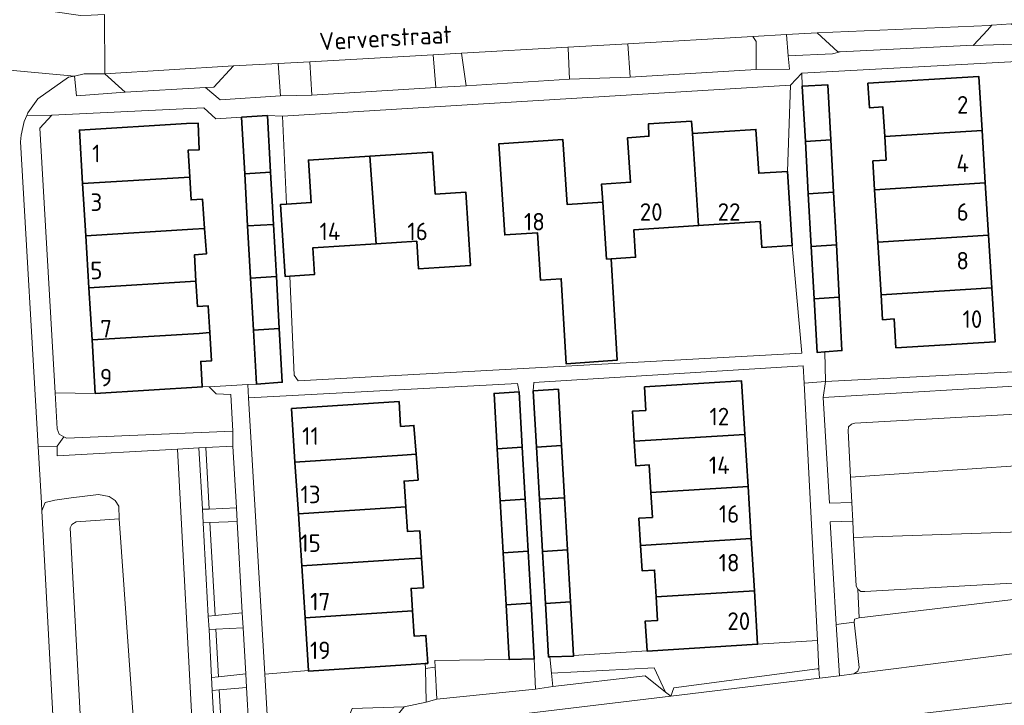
# Model space of a CAD drawing. Header units: metres. Extents: x 245598 to 248625, y 478632 to 481818.
# Tile 23 of 37: x 247654 to 247755, y 479591 to 479662. Entities that reach past the tile are written whole.
import ezdxf
from ezdxf.enums import TextEntityAlignment as Align

# ---------------------------------------------------------------- set-up
doc = ezdxf.new("R2010")
doc.units = ezdxf.units.M
for name, color, linetype, lineweight in [('B-XX-GR-GROENVOORZIENING-GV', 80, 'Continuous', 18), ('B-XX-IE-TERREINAFSCHEIDING_KUNSTMATIG_HEKWERK-G', 20, 'IE-TERREINAFSCHEIDING-KUNSTMATIG', 18), ('B-XX-OG-BEBOUWING-GV', 7, 'Continuous', 35), ('B-XX-OG-BEBOUWING-T18', 10, 'Continuous', 18), ('B-XX-OG-TERREIN_ERF-GV', 7, 'Continuous', 18), ('B-XX-OG-TOPOGRAFIE-T18', 10, 'Continuous', 18), ('B-XX-VH-VERHARDING_GESLOTEN-GV', 252, 'Continuous', 18), ('B-XX-VH-VERHARDING_OPEN-GV', 252, 'Continuous', 18)]:
    doc.layers.add(name, color=color, linetype=linetype, lineweight=lineweight)
doc.styles.add('NLCS-ISO-M-T18', font='NLCS-ISO.ttf', dxfattribs={"height": 1.8})
doc.linetypes.add('IE-TERREINAFSCHEIDING-KUNSTMATIG', pattern='A,4,[82,NLCS.shx,S=0.75,R=90,X=0,Y=0],4,-2', length=10)

msp = doc.modelspace()

# ---------------------------------------------------------------- linework, layer by layer
at = {"layer": 'B-XX-GR-GROENVOORZIENING-GV'}
for points in [[(247753.536, 479660.663), (247752.1, 479659.113), (247752.087, 479659.1), (247754.167, 479659.17), (247757.275, 479659.275), (247757.038, 479660.225), (247756.475, 479660.975), (247755.979, 479661.294), (247754, 479661.163)], [(247729.775, 479656.637), (247729.775, 479659.512), (247729.438, 479660), (247716.588, 479659.273), (247716.828, 479655.825)], [(247732.913, 479660.2), (247733.063, 479658.025), (247737.613, 479658.225), (247738.4, 479658.437), (247738.175, 479658.425), (247736.038, 479660.375)], [(247710.603, 479655.625), (247710.463, 479658.812), (247710.438, 479658.925), (247699.512, 479658.312), (247700, 479654.963)], [(247683.925, 479657.425), (247684.14, 479654), (247696.863, 479654.763), (247696.6, 479658.137)], [(247680.914, 479653.925), (247680.675, 479657.243), (247676.1, 479656.988), (247674.075, 479654.812), (247673.213, 479654.775), (247674.713, 479653.525)], [(247662.875, 479656.187), (247660.762, 479656.175), (247659.739, 479655.956), (247659.975, 479653.937), (247664.975, 479654.3)], [(247676.012, 479619.513), (247675.8, 479623.275), (247674.313, 479623.325), (247673.575, 479624.037), (247672.886, 479624.082), (247672.889, 479624.038), (247661.887, 479623.376), (247657.752, 479623.416), (247657.963, 479619.725), (247658.175, 479619.187), (247658.651, 479618.93), (247658.938, 479618.775)], [(247736.675, 479622.937), (247737.325, 479612.1), (247739.613, 479612.187), (247739.475, 479614.775), (247739.225, 479619.537), (247739.275, 479619.937), (247739.563, 479620.2), (247739.925, 479620.312), (247755.813, 479621.2), (247756.6, 479621.175), (247757.025, 479620.925), (247757.188, 479619.138), (247757.288, 479616.125), (247757.438, 479616.013), (247758.225, 479616.037), (247759.125, 479616.275), (247759.738, 479616.775), (247760.012, 479617.825), (247759.7, 479624.312)], [(247673.24, 479617.814), (247672.512, 479617.775), (247672.912, 479611.475), (247673.59, 479611.507)], [(247676.381, 479611.638), (247676.012, 479617.963), (247673.24, 479617.814), (247673.59, 479611.507)], [(247659.72, 479585.594), (247660.557, 479586.603), (247659.313, 479609.575), (247659.488, 479609.912), (247659.925, 479610.187), (247664.338, 479610.5), (247664.325, 479611.812), (247663.925, 479612.388), (247663.325, 479612.8), (247662.225, 479612.988), (247659.412, 479612.638), (247657.725, 479612.425), (247656.725, 479612.175), (247656.4, 479611.312), (247657.575, 479589.737), (247658.1, 479587.688), (247659.675, 479585.638)], [(247674.197, 479600.578), (247673.668, 479610.107), (247672.988, 479610.075), (247673.5, 479600.513)], [(247676.463, 479610.238), (247673.668, 479610.107), (247674.197, 479600.578), (247676.988, 479600.838)], [(247739.712, 479610.275), (247737.387, 479610.187), (247738.02, 479599.667), (247739.863, 479599.888), (247739.875, 479600.187), (247740.375, 479600.325), (247740.225, 479603.287), (247740.063, 479603.6), (247739.8, 479608.575)], [(247674.546, 479594.296), (247677.341, 479594.577), (247677.075, 479599.325), (247674.276, 479599.165)], [(247739.825, 479594.575), (247740.225, 479594.863), (247740.363, 479595.225), (247739.863, 479599.888), (247738.02, 479599.667), (247738.337, 479594.388)], [(247674.546, 479594.296), (247674.276, 479599.165), (247673.575, 479599.125), (247673.838, 479594.225)], [(247695.875, 479591.675), (247695.8, 479595.138), (247695.789, 479595.632), (247694.839, 479595.571), (247683.797, 479594.855), (247683.791, 479594.945), (247679.305, 479594.561), (247679.798, 479586.167), (247686.631, 479586.907), (247688.279, 479591.031), (247693.613, 479591.213)], [(247706.975, 479596.125), (247704.425, 479596.075), (247696.762, 479595.943), (247696.813, 479595.275), (247696.988, 479592), (247707.1, 479593.025)], [(247708.765, 479594.661), (247708.912, 479593.275), (247718.375, 479594.4), (247720.487, 479592.718), (247719.321, 479595.219)], [(247736.289, 479594.141), (247736.239, 479595.115), (247736.058, 479595.091), (247721.326, 479593.158), (247721.012, 479592.3)], [(247670.627, 479586.087), (247670.809, 479584.003), (247677.887, 479584.832), (247677.419, 479593.188), (247674.621, 479592.938), (247674.979, 479586.49), (247674.213, 479586.425), (247673.738, 479586.275), (247672.012, 479586.171)], [(247674.621, 479592.938), (247673.912, 479592.875), (247674.238, 479586.813), (247674.213, 479586.425), (247674.979, 479586.49)]]:
    msp.add_lwpolyline(points, close=True, dxfattribs=at)
msp.add_lwpolyline([(247757.3, 479603.975), (247740.962, 479603.025), (247740.525, 479603.025), (247740.225, 479603.287), (247740.375, 479600.325), (247757.938, 479602.425)], dxfattribs=at)
at = {"layer": 'B-XX-IE-TERREINAFSCHEIDING_KUNSTMATIG_HEKWERK-G'}
msp.add_lwpolyline([(247708.765, 479594.661), (247719.321, 479595.219), (247720.487, 479592.718)], dxfattribs=at)
at = {"layer": 'B-XX-OG-BEBOUWING-GV'}
for points in [[(247752.988, 479650.377), (247752.643, 479655.914), (247741.258, 479655.204), (247741.414, 479652.705), (247742.798, 479652.791), (247742.986, 479649.754)], [(247734.839, 479649.247), (247737.46, 479649.41), (247737.163, 479655.038), (247734.525, 479654.913)], [(247677.241, 479645.912), (247679.899, 479646.072), (247679.575, 479651.888), (247676.912, 479651.725)], [(247660.59, 479644.908), (247671.591, 479645.571), (247671.424, 479648.337), (247672.553, 479648.372), (247672.468, 479651.103), (247671.26, 479651.066), (247660.259, 479650.404)], [(247714.897, 479637.195), (247717.399, 479637.357), (247717.217, 479640.177), (247723.863, 479640.607), (247723.238, 479650.049), (247723.156, 479651.316), (247718.723, 479651.037), (247718.773, 479649.768), (247716.581, 479649.618), (247716.875, 479645.058), (247713.911, 479644.867), (247714.032, 479643.003), (247714.424, 479637.164)], [(247723.238, 479650.049), (247723.863, 479640.607), (247730.196, 479641.017), (247730.369, 479638.343), (247733.493, 479638.545), (247733, 479646.162), (247730.052, 479645.971), (247729.762, 479650.471)], [(247741.754, 479647.243), (247741.939, 479644.281), (247753.324, 479644.99), (247752.988, 479650.377), (247742.986, 479649.754), (247743.137, 479647.329)], [(247714.032, 479643.003), (247710.359, 479642.766), (247709.927, 479649.432), (247703.349, 479649.006), (247703.955, 479639.648), (247707.303, 479639.864), (247707.616, 479635.011), (247709.762, 479635.15), (247710.262, 479626.425), (247715.512, 479626.8), (247714.897, 479637.195), (247714.424, 479637.164)], [(247737.46, 479649.41), (247734.839, 479649.247), (247735.137, 479643.857), (247737.744, 479644.02)], [(247690.735, 479638.725), (247694.915, 479638.989), (247695.091, 479636.173), (247697.216, 479636.307), (247700.45, 479636.511), (247699.974, 479644.031), (247696.808, 479643.831), (247696.537, 479648.134), (247690.106, 479647.728)], [(247690.106, 479647.728), (247683.792, 479647.33), (247684.068, 479642.966), (247681.525, 479642.805), (247680.924, 479642.767), (247681.39, 479635.385), (247681.862, 479635.415), (247684.405, 479635.576), (247684.232, 479638.314), (247690.735, 479638.725)], [(247677.543, 479640.564), (247680.197, 479640.724), (247679.899, 479646.072), (247677.241, 479645.912)], [(247660.912, 479639.562), (247671.913, 479640.225), (247673.117, 479640.298), (247672.895, 479643.325), (247671.731, 479643.24), (247671.591, 479645.571), (247660.59, 479644.908)], [(247741.939, 479644.281), (247742.274, 479638.894), (247753.66, 479639.604), (247753.324, 479644.99)], [(247738.028, 479638.629), (247737.744, 479644.02), (247735.137, 479643.857), (247735.436, 479638.468)], [(247680.495, 479635.377), (247680.197, 479640.724), (247677.543, 479640.564), (247677.846, 479635.217)], [(247671.913, 479640.225), (247660.912, 479639.562), (247661.234, 479634.216), (247672.236, 479634.879), (247672.072, 479637.594), (247673.309, 479637.685), (247673.117, 479640.298)], [(247742.274, 479638.894), (247742.61, 479633.507), (247753.996, 479634.217), (247753.66, 479639.604)], [(247735.734, 479633.078), (247738.311, 479633.239), (247738.028, 479638.629), (247735.436, 479638.468)], [(247672.558, 479629.533), (247673.653, 479629.625), (247673.488, 479632.354), (247672.392, 479632.287), (247672.236, 479634.879), (247661.234, 479634.216), (247661.556, 479628.87)], [(247678.149, 479629.87), (247680.793, 479630.029), (247680.495, 479635.377), (247677.846, 479635.217)], [(247744.145, 479628.045), (247754.341, 479628.681), (247753.996, 479634.217), (247742.61, 479633.507), (247742.77, 479630.939), (247743.959, 479631.014)], [(247738.311, 479633.239), (247735.734, 479633.078), (247736.038, 479627.588), (247736.834, 479627.642), (247738.6, 479627.763)], [(247661.887, 479623.376), (247672.889, 479624.038), (247672.886, 479624.082), (247672.731, 479626.656), (247673.829, 479626.723), (247673.653, 479629.625), (247672.558, 479629.533), (247661.556, 479628.87)], [(247678.149, 479629.87), (247678.462, 479624.325), (247678.463, 479624.312), (247681.1, 479624.525), (247680.793, 479630.029)], [(247718.301, 479624.046), (247718.449, 479621.627), (247717.076, 479621.543), (247717.263, 479618.466), (247728.626, 479619.157), (247728.292, 479624.654)], [(247705.425, 479623.525), (247702.863, 479623.375), (247703.189, 479617.678), (247705.749, 479617.844)], [(247706.887, 479623.625), (247707.215, 479617.855), (247709.79, 479618.012), (247709.463, 479623.8)], [(247694.846, 479617.146), (247694.627, 479620.09), (247693.256, 479619.988), (247693.092, 479622.527), (247682.05, 479621.811), (247682.405, 479616.33), (247693.447, 479617.046)], [(247718.972, 479613.203), (247728.952, 479613.81), (247728.626, 479619.157), (247717.263, 479618.466), (247717.416, 479615.956), (247718.798, 479616.041)], [(247705.749, 479617.844), (247703.189, 479617.678), (247703.494, 479612.344), (247706.053, 479612.51)], [(247707.519, 479612.507), (247710.093, 479612.663), (247709.79, 479618.012), (247707.215, 479617.855)], [(247682.405, 479616.33), (247682.751, 479610.999), (247693.793, 479611.715), (247693.621, 479614.368), (247695.045, 479614.474), (247694.846, 479617.146), (247693.447, 479617.046)], [(247728.952, 479613.81), (247718.972, 479613.203), (247719.128, 479610.65), (247717.744, 479610.565), (247717.914, 479607.772), (247729.277, 479608.464)], [(247703.494, 479612.344), (247703.799, 479607.009), (247706.358, 479607.174), (247706.053, 479612.51)], [(247710.093, 479612.663), (247707.519, 479612.507), (247707.823, 479607.157), (247710.395, 479607.314)], [(247683.096, 479605.668), (247694.138, 479606.383), (247695.414, 479606.464), (247695.237, 479609.266), (247693.955, 479609.215), (247693.793, 479611.715), (247682.751, 479610.999)], [(247719.512, 479602.502), (247729.603, 479603.117), (247729.277, 479608.464), (247717.914, 479607.772), (247718.072, 479605.166), (247719.346, 479605.243)], [(247683.442, 479600.336), (247694.484, 479601.052), (247694.335, 479603.355), (247695.606, 479603.422), (247695.414, 479606.464), (247694.138, 479606.383), (247683.096, 479605.668)], [(247706.358, 479607.174), (247703.799, 479607.009), (247704.105, 479601.676), (247706.662, 479601.842)], [(247708.126, 479601.809), (247710.697, 479601.966), (247710.395, 479607.314), (247707.823, 479607.157)], [(247729.603, 479603.117), (247719.512, 479602.502), (247719.658, 479600.076), (247718.387, 479599.999), (247718.574, 479596.935), (247718.574, 479596.928), (247729.937, 479597.62)], [(247704.105, 479601.676), (247704.425, 479596.075), (247706.975, 479596.125), (247706.988, 479596.125), (247706.662, 479601.842)], [(247710.697, 479601.966), (247708.126, 479601.809), (247708.438, 479596.325), (247708.588, 479596.329), (247711.012, 479596.4), (247711.008, 479596.477)], [(247683.442, 479600.336), (247683.791, 479594.945), (247683.797, 479594.855), (247694.839, 479595.571), (247695.789, 479595.632), (247696.048, 479595.649), (247695.861, 479598.531), (247694.652, 479598.453), (247694.484, 479601.052)]]:
    msp.add_lwpolyline(points, close=True, dxfattribs=at)
at = {"layer": 'B-XX-OG-TERREIN_ERF-GV'}
for points in [[(247736.896, 479624.6), (247759.575, 479625.775), (247757.946, 479656.628), (247757.925, 479657.025), (247757.875, 479657.288), (247757.825, 479657.525), (247734.488, 479656.262), (247734.525, 479654.913), (247737.163, 479655.038), (247737.46, 479649.41), (247737.744, 479644.02), (247738.028, 479638.629), (247738.311, 479633.239), (247738.6, 479627.763), (247736.834, 479627.642)], [(247742.274, 479638.894), (247741.939, 479644.281), (247741.754, 479647.243), (247743.137, 479647.329), (247742.986, 479649.754), (247742.798, 479652.791), (247741.414, 479652.705), (247741.258, 479655.204), (247752.643, 479655.914), (247752.988, 479650.377), (247753.324, 479644.99), (247753.66, 479639.604), (247753.996, 479634.217), (247754.341, 479628.681), (247744.145, 479628.045), (247743.959, 479631.014), (247742.77, 479630.939), (247742.61, 479633.507)], [(247701.512, 479625.687), (247734.475, 479627.488), (247733.493, 479638.545), (247730.369, 479638.343), (247730.196, 479641.017), (247723.863, 479640.607), (247717.217, 479640.177), (247717.399, 479637.357), (247714.897, 479637.195), (247715.512, 479626.8), (247710.262, 479626.425), (247709.762, 479635.15), (247707.616, 479635.011), (247707.303, 479639.864), (247703.955, 479639.648), (247703.349, 479649.006), (247709.927, 479649.432), (247710.359, 479642.766), (247714.032, 479643.003), (247713.911, 479644.867), (247716.875, 479645.058), (247716.581, 479649.618), (247718.773, 479649.768), (247718.723, 479651.037), (247723.156, 479651.316), (247723.238, 479650.049), (247729.762, 479650.471), (247730.052, 479645.971), (247733, 479646.162), (247733.3, 479655), (247700.1, 479652.988), (247681.113, 479651.825), (247681.525, 479642.805), (247684.068, 479642.966), (247683.792, 479647.33), (247690.106, 479647.728), (247696.537, 479648.134), (247696.808, 479643.831), (247699.974, 479644.031), (247700.45, 479636.511), (247697.216, 479636.307), (247695.091, 479636.173), (247694.915, 479638.989), (247690.735, 479638.725), (247684.232, 479638.314), (247684.405, 479635.576), (247681.862, 479635.415), (247682.325, 479625.263), (247682.738, 479624.675)], [(247677.543, 479640.564), (247677.241, 479645.912), (247676.912, 479651.725), (247674.262, 479651.575), (247673.025, 479652.687), (247657.438, 479651.925), (247656.2, 479650.613), (247657.752, 479623.416), (247661.887, 479623.376), (247661.556, 479628.87), (247661.234, 479634.216), (247660.912, 479639.562), (247660.59, 479644.908), (247660.259, 479650.404), (247671.26, 479651.066), (247672.468, 479651.103), (247672.553, 479648.372), (247671.424, 479648.337), (247671.591, 479645.571), (247671.731, 479643.24), (247672.895, 479643.325), (247673.117, 479640.298), (247673.309, 479637.685), (247672.072, 479637.594), (247672.236, 479634.879), (247672.392, 479632.287), (247673.488, 479632.354), (247673.653, 479629.625), (247673.829, 479626.723), (247672.731, 479626.656), (247672.886, 479624.082), (247673.575, 479624.037), (247677.574, 479624.273), (247678.462, 479624.325), (247678.149, 479629.87), (247677.846, 479635.217)], [(247729.603, 479603.117), (247729.937, 479597.62), (247736.089, 479597.993), (247734.717, 479624.428), (247734.625, 479626.2), (247706.938, 479624.488), (247706.887, 479623.625), (247709.463, 479623.8), (247709.79, 479618.012), (247710.093, 479612.663), (247710.395, 479607.314), (247710.697, 479601.966), (247711.008, 479596.477), (247718.574, 479596.935), (247718.387, 479599.999), (247719.658, 479600.076), (247719.512, 479602.502), (247719.346, 479605.243), (247718.072, 479605.166), (247717.914, 479607.772), (247717.744, 479610.565), (247719.128, 479610.65), (247718.972, 479613.203), (247718.798, 479616.041), (247717.416, 479615.956), (247717.263, 479618.466), (247717.076, 479621.543), (247718.449, 479621.627), (247718.301, 479624.046), (247728.292, 479624.654), (247728.626, 479619.157), (247728.952, 479613.81), (247729.277, 479608.464)], [(247696.813, 479595.275), (247696.762, 479595.943), (247704.425, 479596.075), (247704.105, 479601.676), (247703.799, 479607.009), (247703.494, 479612.344), (247703.189, 479617.678), (247702.863, 479623.375), (247705.425, 479623.525), (247705.275, 479624.4), (247677.637, 479622.925), (247679.305, 479594.561), (247683.791, 479594.945), (247683.442, 479600.336), (247683.096, 479605.668), (247682.751, 479610.999), (247682.405, 479616.33), (247682.05, 479621.811), (247693.092, 479622.527), (247693.256, 479619.988), (247694.627, 479620.09), (247694.846, 479617.146), (247695.045, 479614.474), (247693.621, 479614.368), (247693.793, 479611.715), (247693.955, 479609.215), (247695.237, 479609.266), (247695.414, 479606.464), (247695.606, 479603.422), (247694.335, 479603.355), (247694.484, 479601.052), (247694.652, 479598.453), (247695.861, 479598.531), (247696.048, 479595.649), (247695.789, 479595.632), (247695.8, 479595.138)], [(247721.012, 479592.3), (247721.326, 479593.158), (247736.058, 479595.091), (247736.239, 479595.115), (247736.089, 479597.993), (247729.937, 479597.62), (247718.574, 479596.928), (247718.574, 479596.935), (247711.008, 479596.477), (247711.012, 479596.4), (247708.588, 479596.329), (247708.765, 479594.661), (247719.321, 479595.219), (247720.487, 479592.718)]]:
    msp.add_lwpolyline(points, close=True, dxfattribs=at)
at = {"layer": 'B-XX-VH-VERHARDING_GESLOTEN-GV'}
msp.add_lwpolyline([(247662.834, 479662.258), (247661.475, 479662.212), (247660.363, 479662.175), (247657.287, 479662.625), (247653.625, 479663.675), (247649.713, 479665.525), (247649.05, 479665.926), (247645.9, 479660.762), (247651.93, 479656.672), (247659.739, 479655.956), (247660.762, 479656.175), (247662.875, 479656.187)], close=True, dxfattribs=at)
for points in [[(247662.834, 479662.258), (247662.875, 479656.187), (247676.1, 479656.988), (247680.675, 479657.243), (247683.925, 479657.425), (247696.6, 479658.137), (247699.512, 479658.312), (247710.438, 479658.925), (247716.588, 479659.273), (247729.438, 479660), (247732.913, 479660.2), (247736.038, 479660.375), (247753.762, 479661.137), (247753.925, 479661.163), (247754, 479661.163), (247755.979, 479661.294)], [(247657.575, 479589.737), (247656.4, 479611.312), (247656.362, 479612.138), (247656.026, 479617.937), (247654.213, 479649.2), (247654.263, 479649.875), (247654.438, 479650.675), (247654.588, 479651.287), (247654.85, 479651.889), (247654.975, 479652.175), (247656, 479653.625), (247659.125, 479655.825), (247659.739, 479655.956), (247651.93, 479656.672), (247645.9, 479660.762), (247647.063, 479659.175), (247647.264, 479658.352), (247647.775, 479656.262), (247651.525, 479588.9)], [(247765.325, 479587.475), (247764.488, 479600.325), (247764.225, 479598.738), (247763.999, 479598.528), (247763.512, 479598.075), (247762.675, 479597.425), (247761.8, 479597.088), (247760.975, 479597.113), (247760.938, 479597.125), (247760.436, 479597.213), (247760.438, 479597.2), (247739.825, 479594.575), (247738.337, 479594.388), (247736.289, 479594.141), (247721.012, 479592.3), (247691.637, 479588.775)], [(247697.863, 479584.825), (247760.363, 479592.075), (247762.212, 479591.8), (247763.625, 479590.925)]]:
    msp.add_lwpolyline(points, dxfattribs=at)
at = {"layer": 'B-XX-VH-VERHARDING_OPEN-GV'}
for points in [[(247736.038, 479660.375), (247738.175, 479658.425), (247738.4, 479658.437), (247752.1, 479659.113), (247753.536, 479660.663), (247754, 479661.163), (247753.925, 479661.163), (247753.762, 479661.137)], [(247729.775, 479656.637), (247733.196, 479656.643), (247733.063, 479658.025), (247732.913, 479660.2), (247729.438, 479660), (247729.775, 479659.512)], [(247710.438, 479658.925), (247710.463, 479658.812), (247710.603, 479655.625), (247716.828, 479655.825), (247716.588, 479659.273)], [(247696.863, 479654.763), (247700, 479654.963), (247699.512, 479658.312), (247696.6, 479658.137)], [(247673.213, 479654.775), (247674.075, 479654.812), (247676.1, 479656.988), (247662.875, 479656.187), (247664.975, 479654.3)], [(247684.14, 479654), (247683.925, 479657.425), (247680.675, 479657.243), (247680.914, 479653.925)], [(247707.823, 479607.157), (247707.519, 479612.507), (247707.215, 479617.855), (247706.887, 479623.625), (247706.938, 479624.488), (247734.625, 479626.2), (247734.717, 479624.428), (247736.896, 479624.6), (247736.834, 479627.642), (247736.038, 479627.588), (247735.734, 479633.078), (247735.436, 479638.468), (247735.137, 479643.857), (247734.839, 479649.247), (247734.525, 479654.913), (247734.488, 479656.262), (247733.3, 479655), (247733, 479646.162), (247733.493, 479638.545), (247734.475, 479627.488), (247701.512, 479625.687), (247682.738, 479624.675), (247682.325, 479625.263), (247681.862, 479635.415), (247681.39, 479635.385), (247680.924, 479642.767), (247681.525, 479642.805), (247681.113, 479651.825), (247679.575, 479651.888), (247679.899, 479646.072), (247680.197, 479640.724), (247680.495, 479635.377), (247680.793, 479630.029), (247681.1, 479624.525), (247678.463, 479624.312), (247678.462, 479624.325), (247677.574, 479624.273), (247677.637, 479622.925), (247705.275, 479624.4), (247705.425, 479623.525), (247705.749, 479617.844), (247706.053, 479612.51), (247706.358, 479607.174), (247706.662, 479601.842), (247706.988, 479596.125), (247706.975, 479596.125), (247707.1, 479593.025), (247708.912, 479593.275), (247708.765, 479594.661), (247708.588, 479596.329), (247708.438, 479596.325), (247708.126, 479601.809)], [(247757.925, 479609.187), (247758.538, 479609.275), (247762.927, 479609.56), (247764.148, 479609.639), (247761.44, 479656.06), (247761.4, 479656.86), (247757.946, 479656.628), (247759.575, 479625.775), (247759.7, 479624.312), (247760.012, 479617.825), (247759.738, 479616.775), (247759.125, 479616.275), (247758.225, 479616.037), (247757.438, 479616.013), (247739.475, 479614.775), (247739.613, 479612.187), (247739.712, 479610.275), (247739.8, 479608.575)], [(247657.987, 479617.975), (247658.651, 479618.93), (247658.175, 479619.187), (247657.963, 479619.725), (247657.752, 479623.416), (247656.2, 479650.613), (247657.438, 479651.925), (247654.85, 479651.889), (247654.588, 479651.287), (247654.438, 479650.675), (247654.263, 479649.875), (247654.213, 479649.2), (247656.026, 479617.937)], [(247759.575, 479625.775), (247736.896, 479624.6), (247736.675, 479622.937), (247759.7, 479624.312)], [(247736.675, 479622.937), (247736.896, 479624.6), (247734.717, 479624.428), (247736.089, 479597.993), (247736.239, 479595.115), (247736.289, 479594.141), (247738.337, 479594.388), (247738.02, 479599.667), (247737.387, 479610.187), (247739.712, 479610.275), (247739.613, 479612.187), (247737.325, 479612.1)], [(247673.575, 479624.037), (247674.313, 479623.325), (247675.8, 479623.275), (247676.012, 479619.513), (247676.012, 479617.963), (247676.381, 479611.638), (247676.463, 479610.238), (247676.988, 479600.838), (247677.075, 479599.325), (247677.341, 479594.577), (247677.419, 479593.188), (247677.887, 479584.832), (247679.863, 479585.063), (247679.798, 479586.167), (247679.305, 479594.561), (247677.637, 479622.925), (247677.574, 479624.273)], [(247757.438, 479616.013), (247757.288, 479616.125), (247757.188, 479619.138), (247757.025, 479620.925), (247756.6, 479621.175), (247755.813, 479621.2), (247739.925, 479620.312), (247739.563, 479620.2), (247739.275, 479619.937), (247739.225, 479619.537), (247739.475, 479614.775)], [(247676.012, 479619.513), (247658.938, 479618.775), (247658.651, 479618.93), (247657.987, 479617.975), (247657.975, 479616.975), (247670.338, 479617.662), (247672.512, 479617.775), (247673.24, 479617.814), (247676.012, 479617.963)], [(247670.338, 479617.662), (247657.975, 479616.975), (247657.987, 479617.975), (247656.026, 479617.937), (247656.362, 479612.138), (247656.4, 479611.312), (247656.725, 479612.175), (247657.725, 479612.425), (247659.412, 479612.638), (247662.225, 479612.988), (247663.325, 479612.8), (247663.925, 479612.388), (247664.325, 479611.812), (247664.338, 479610.5), (247664.338, 479610.488), (247666.075, 479585.813), (247669.55, 479586.023), (247670.627, 479586.087), (247672.012, 479586.171)], [(247673.5, 479600.513), (247672.988, 479610.075), (247672.912, 479611.475), (247672.512, 479617.775), (247670.338, 479617.662), (247672.012, 479586.171), (247673.738, 479586.275), (247674.213, 479586.425), (247674.238, 479586.813), (247673.912, 479592.875), (247673.838, 479594.225), (247673.575, 479599.125)], [(247673.59, 479611.507), (247672.912, 479611.475), (247672.988, 479610.075), (247673.668, 479610.107), (247676.463, 479610.238), (247676.381, 479611.638)], [(247664.338, 479610.5), (247659.925, 479610.187), (247659.488, 479609.912), (247659.313, 479609.575), (247660.557, 479586.603), (247660.575, 479586.263), (247660.875, 479585.688), (247661.213, 479585.525), (247666.075, 479585.813), (247664.338, 479610.488)], [(247740.225, 479603.287), (247740.525, 479603.025), (247740.962, 479603.025), (247757.3, 479603.975), (247757.775, 479604.125), (247757.938, 479604.363), (247757.962, 479604.713), (247757.7, 479608.912), (247757.762, 479609.1), (247757.925, 479609.187), (247739.8, 479608.575), (247740.063, 479603.6)], [(247739.863, 479599.888), (247740.363, 479595.225), (247740.225, 479594.863), (247739.825, 479594.575), (247760.438, 479597.2), (247760.436, 479597.213), (247759.725, 479602.225), (247759.212, 479602.537), (247757.938, 479602.425), (247740.375, 479600.325), (247739.875, 479600.187)], [(247673.575, 479599.125), (247674.276, 479599.165), (247677.075, 479599.325), (247676.988, 479600.838), (247674.197, 479600.578), (247673.5, 479600.513)], [(247696.988, 479592), (247696.813, 479595.275), (247695.8, 479595.138), (247695.875, 479591.675)], [(247673.838, 479594.225), (247673.912, 479592.875), (247674.621, 479592.938), (247677.419, 479593.188), (247677.341, 479594.577), (247674.546, 479594.296)], [(247721.012, 479592.3), (247720.487, 479592.718), (247718.375, 479594.4), (247708.912, 479593.275), (247707.1, 479593.025), (247696.988, 479592), (247695.875, 479591.675), (247693.613, 479591.213), (247691.662, 479588.8), (247691.637, 479588.775)], [(247761.275, 479590.425), (247763.842, 479590.633), (247763.625, 479590.925), (247762.212, 479591.8), (247760.363, 479592.075), (247697.863, 479584.825), (247695.825, 479584.162), (247694.575, 479583.287), (247693.537, 479581.825), (247693.486, 479581.515), (247697.238, 479582.912), (247739.475, 479588), (247747.146, 479588.801)]]:
    msp.add_lwpolyline(points, close=True, dxfattribs=at)
msp.add_lwpolyline([(247757.275, 479659.275), (247754.167, 479659.17), (247752.087, 479659.1), (247752.1, 479659.113), (247738.4, 479658.437), (247737.613, 479658.225), (247733.063, 479658.025), (247733.196, 479656.643), (247729.775, 479656.637), (247716.828, 479655.825), (247710.603, 479655.625), (247700, 479654.963), (247696.863, 479654.763), (247684.14, 479654), (247680.914, 479653.925), (247674.713, 479653.525), (247673.213, 479654.775), (247664.975, 479654.3), (247659.975, 479653.937), (247659.739, 479655.956), (247659.125, 479655.825), (247656, 479653.625), (247654.975, 479652.175), (247654.85, 479651.889), (247657.438, 479651.925), (247673.025, 479652.687), (247674.262, 479651.575), (247676.912, 479651.725), (247679.575, 479651.888), (247681.113, 479651.825), (247700.1, 479652.988), (247733.3, 479655), (247734.488, 479656.262), (247757.825, 479657.525)], dxfattribs=at)

# ---------------------------------------------------------------- texts
at = {"layer": 'B-XX-OG-BEBOUWING-T18', "style": 'NLCS-ISO-M-T18'}
for s, p in [('2', (247751, 479653)), ('1', (247662, 479648)), ('4', (247751, 479647)), ('3', (247662, 479643)), ('20', (247719, 479642)), ('22', (247727, 479642)), ('6', (247751, 479642)), ('18', (247707, 479641)), ('14', (247686, 479640)), ('16', (247695, 479640)), ('8', (247751, 479637)), ('5', (247662, 479636)), ('10', (247752, 479631)), ('7', (247663, 479630)), ('9', (247663, 479625)), ('12', (247726, 479621)), ('11', (247684, 479619)), ('14', (247726, 479616)), ('13', (247684, 479613)), ('16', (247727, 479611)), ('15', (247684, 479608)), ('18', (247727, 479606)), ('17', (247685, 479602)), ('20', (247728, 479600)), ('19', (247685, 479597))]:
    msp.add_text(s, height=1.8, dxfattribs=at).set_placement(p, align=Align.MIDDLE_CENTER)
at = {"layer": 'B-XX-OG-TOPOGRAFIE-T18', "style": 'NLCS-ISO-M-T18'}
msp.add_text('Ververstraat', height=1.8, rotation=3.2, dxfattribs=at).set_placement((247691.703, 479659.867), align=Align.MIDDLE_CENTER)

doc.saveas('drawing.dxf')
